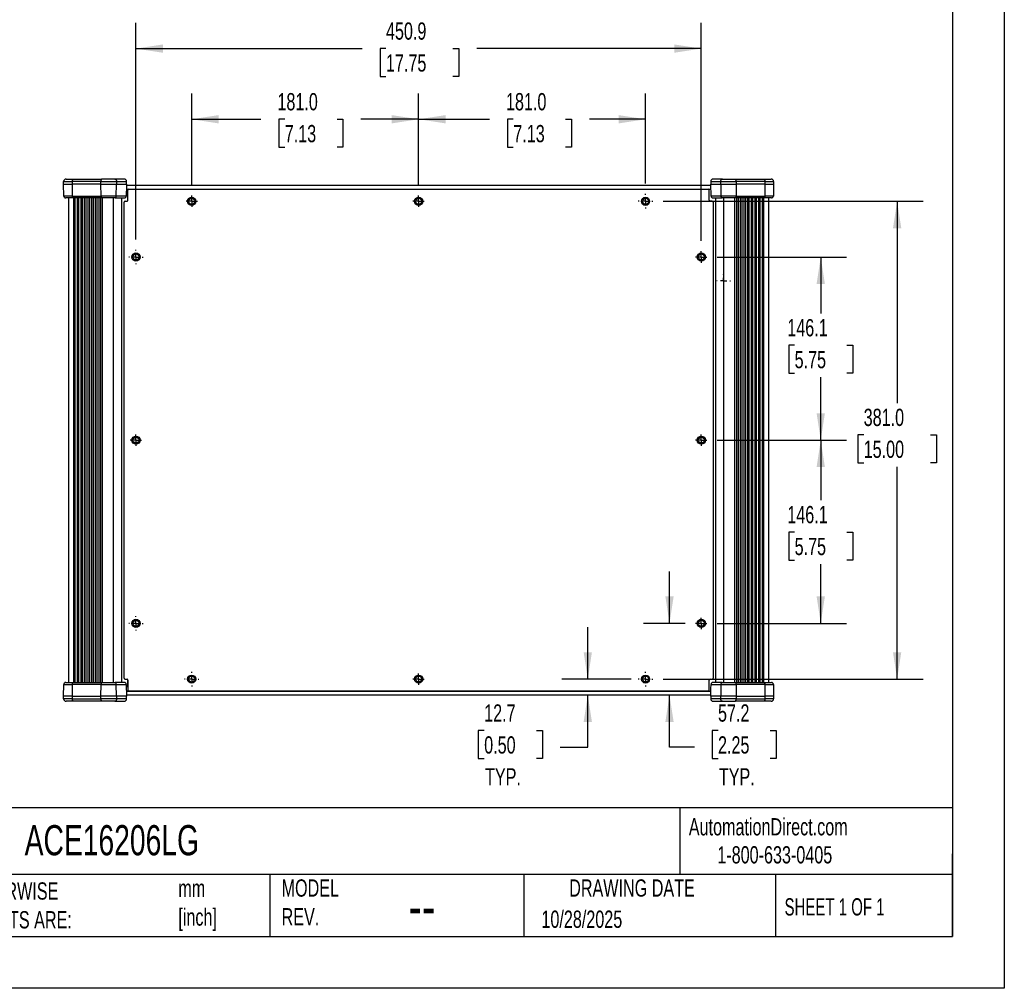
# Model space of a CAD drawing. Header units: millimetres. Extents: x 0 to 1816, y 0 to 1403.
# Tile 4 of 7: x 1031 to 1816, y 0 to 772. Entities that reach past the tile are written whole.
import ezdxf

# ---------------------------------------------------------------- set-up
doc = ezdxf.new("R2010")
doc.units = ezdxf.units.MM
doc.header["$LTSCALE"] = 6.5
doc.linetypes.add('CENTERX2', pattern=[20.32, 12.7, -2.54, 2.54, -2.54])
doc.layers.add('CENTER', color=40, linetype='CENTERX2')
doc.layers.add('DIMENSIONS', color=140, linetype='Continuous', lineweight=25)
doc.layers.add('TEXT', color=140, linetype='Continuous', lineweight=25)
doc.styles.add('SLDTEXTSTYLE0', font='TXT', dxfattribs={"width": 0.7})
doc.styles.add('SLDTEXTSTYLE1', font='TXT', dxfattribs={"width": 0.65})
doc.dimstyles.new('SLDDIMSTYLE0', dxfattribs={"dimtxt": 14.027051, "dimasz": 21.463, "dimexe": 0, "dimexo": 0.0625, "dimgap": 3.506763, "dimtad": 0, "dimtih": 1, "dimtoh": 1, "dimdec": 1, "dimrnd": 1e-09, "dimzin": 12, "dimdsep": 46, "dimtxsty": 'SLDTEXTSTYLE0', "dimsah": 1, "dimcen": 0.09, "dimadec": 0, "dimazin": 3, "dimtfac": 1, "dimtdec": 1, "dimtofl": 0, "dimtmove": 0, "dimatfit": 3, "dimfxl": 0, "dimfrac": 2, "dimtolj": 1, "dimtzin": 12, "dimarcsym": 0})
doc.dimstyles.new('SLDDIMSTYLE1', dxfattribs={"dimtxt": 14.027051, "dimasz": 21.463, "dimexe": 0, "dimexo": 0.0625, "dimgap": 3.506763, "dimtad": 0, "dimtih": 1, "dimtoh": 1, "dimdec": 1, "dimrnd": 1e-09, "dimzin": 12, "dimdsep": 46, "dimtxsty": 'SLDTEXTSTYLE0', "dimsah": 1, "dimcen": 0.09, "dimadec": 0, "dimazin": 3, "dimtfac": 1, "dimtdec": 1, "dimtmove": 0, "dimatfit": 0, "dimfxl": 0, "dimfrac": 2, "dimtolj": 1, "dimtzin": 12, "dimarcsym": 0})
doc.dimstyles.new('SLDDIMSTYLE2', dxfattribs={"dimtxt": 14.027051, "dimasz": 21.463, "dimexe": 0, "dimexo": 0.0625, "dimgap": 3.506763, "dimtad": 0, "dimtih": 1, "dimtoh": 1, "dimdec": 1, "dimrnd": 1e-09, "dimzin": 4, "dimdsep": 46, "dimtxsty": 'SLDTEXTSTYLE0', "dimsah": 1, "dimcen": 0.09, "dimadec": 0, "dimazin": 1, "dimtfac": 1, "dimtdec": 1, "dimtofl": 0, "dimtmove": 0, "dimatfit": 3, "dimfxl": 0, "dimfrac": 2, "dimtolj": 1, "dimtzin": 12, "dimarcsym": 0})

# ---------------------------------------------------------------- blocks, each defined once
blk = doc.blocks.new('_D_9')
at = {"layer": 'DIMENSIONS'}
for p, q in [((1168.08, 640.35), (1168.08, 713.59)), ((1349.06, 640.35), (1349.06, 713.59)), ((1168.08, 692.95), (1223.27, 692.95)), ((1242.28, 692.95), (1237.57, 692.95)), ((1237.57, 692.95), (1237.57, 670.66)), ((1283.96, 692.95), (1288.67, 692.95)), ((1288.67, 692.95), (1288.67, 670.66)), ((1349.06, 692.95), (1302.97, 692.95)), ((1237.57, 670.66), (1242.28, 670.66)), ((1288.67, 670.66), (1283.96, 670.66))]:
    blk.add_line(p, q, dxfattribs=at)
for points in [[(1168.08, 692.95), (1189.54, 689.65), (1189.54, 696.25)], [(1349.06, 692.95), (1327.59, 696.25), (1327.59, 689.65)]]:
    blk.add_solid(points, dxfattribs=at)
at = {"layer": 'DIMENSIONS', "char_height": 13.758, "attachment_point": 1, "style": 'SLDTEXTSTYLE0'}
for s, insert in [('181.0', (1236.44, 713.83)), ('7.13', (1242.28, 688.39))]:
    blk.add_mtext(s, dxfattribs=dict(at, insert=insert))
blk = doc.blocks.new('_D_10')
at = {"layer": 'DIMENSIONS'}
for p, q in [((1349.06, 640.35), (1349.06, 713.59)), ((1530.03, 641.62), (1530.03, 713.59)), ((1349.06, 692.95), (1405.55, 692.95)), ((1424.56, 692.95), (1419.85, 692.95)), ((1419.85, 692.95), (1419.85, 670.66)), ((1466.24, 692.95), (1470.95, 692.95)), ((1470.95, 692.95), (1470.95, 670.66)), ((1530.03, 692.95), (1485.25, 692.95)), ((1419.85, 670.66), (1424.56, 670.66)), ((1470.95, 670.66), (1466.24, 670.66))]:
    blk.add_line(p, q, dxfattribs=at)
for points in [[(1349.06, 692.95), (1370.52, 689.65), (1370.52, 696.25)], [(1530.03, 692.95), (1508.57, 696.25), (1508.57, 689.65)]]:
    blk.add_solid(points, dxfattribs=at)
at = {"layer": 'DIMENSIONS', "char_height": 13.758, "attachment_point": 1, "style": 'SLDTEXTSTYLE0'}
for s, insert in [('181.0', (1418.72, 713.83)), ('7.13', (1424.56, 688.39))]:
    blk.add_mtext(s, dxfattribs=dict(at, insert=insert))
blk = doc.blocks.new('_D_11')
at = {"layer": 'DIMENSIONS'}
for p, q in [((1123.63, 597.17), (1123.63, 769.93)), ((1574.48, 595.9), (1574.48, 769.93)), ((1123.63, 749.29), (1304, 749.29)), ((1323.01, 749.29), (1318.3, 749.29)), ((1318.3, 749.29), (1318.3, 726.99)), ((1376.36, 749.29), (1381.07, 749.29)), ((1381.07, 749.29), (1381.07, 726.99)), ((1574.48, 749.29), (1395.37, 749.29)), ((1318.3, 726.99), (1323.01, 726.99)), ((1381.07, 726.99), (1376.36, 726.99))]:
    blk.add_line(p, q, dxfattribs=at)
for points in [[(1123.63, 749.29), (1145.09, 745.99), (1145.09, 752.59)], [(1574.48, 749.29), (1553.02, 752.59), (1553.02, 745.99)]]:
    blk.add_solid(points, dxfattribs=at)
at = {"layer": 'DIMENSIONS', "char_height": 13.758, "attachment_point": 1, "style": 'SLDTEXTSTYLE0'}
for s, insert in [('450.9', (1323.01, 770.16)), ('17.75', (1323.01, 744.73))]:
    blk.add_mtext(s, dxfattribs=dict(at, insert=insert))
blk = doc.blocks.new('_D_12')
at = {"layer": 'DIMENSIONS'}
for p, q in [((1587.26, 583.12), (1690.37, 583.12)), ((1669.73, 583.12), (1669.73, 538.19)), ((1648.89, 512.75), (1644.18, 512.75)), ((1644.18, 512.75), (1644.18, 490.46)), ((1690.57, 512.75), (1695.28, 512.75)), ((1695.28, 512.75), (1695.28, 490.46)), ((1644.18, 490.46), (1648.89, 490.46)), ((1669.73, 437.07), (1669.73, 487.32)), ((1695.28, 490.46), (1690.57, 490.46)), ((1587.26, 437.07), (1690.37, 437.07))]:
    blk.add_line(p, q, dxfattribs=at)
for points in [[(1669.73, 583.12), (1666.43, 561.66), (1673.03, 561.66)], [(1669.73, 437.07), (1673.03, 458.53), (1666.43, 458.53)]]:
    blk.add_solid(points, dxfattribs=at)
at = {"layer": 'DIMENSIONS', "char_height": 13.758, "attachment_point": 1, "style": 'SLDTEXTSTYLE0'}
for s, insert in [('146.1', (1643.05, 533.63)), ('5.75', (1648.89, 508.19))]:
    blk.add_mtext(s, dxfattribs=dict(at, insert=insert))
blk = doc.blocks.new('_D_13')
at = {"layer": 'DIMENSIONS'}
for p, q in [((1587.26, 437.07), (1690.37, 437.07)), ((1669.73, 437.07), (1669.73, 389.17)), ((1648.89, 363.73), (1644.18, 363.73)), ((1644.18, 363.73), (1644.18, 341.44)), ((1690.57, 363.73), (1695.28, 363.73)), ((1695.28, 363.73), (1695.28, 341.44)), ((1644.18, 341.44), (1648.89, 341.44)), ((1669.73, 291.02), (1669.73, 338.3)), ((1695.28, 341.44), (1690.57, 341.44)), ((1587.26, 291.02), (1690.37, 291.02))]:
    blk.add_line(p, q, dxfattribs=at)
for points in [[(1669.73, 437.07), (1666.43, 415.61), (1673.03, 415.61)], [(1669.73, 291.02), (1673.03, 312.48), (1666.43, 312.48)]]:
    blk.add_solid(points, dxfattribs=at)
at = {"layer": 'DIMENSIONS', "char_height": 13.758, "attachment_point": 1, "style": 'SLDTEXTSTYLE0'}
for s, insert in [('146.1', (1643.05, 384.61)), ('5.75', (1648.89, 359.17))]:
    blk.add_mtext(s, dxfattribs=dict(at, insert=insert))
blk = doc.blocks.new('_D_14')
at = {"layer": 'DIMENSIONS'}
for p, q in [((1544.08, 627.57), (1751.28, 627.57)), ((1730.65, 627.57), (1730.65, 466.7)), ((1703.97, 441.26), (1699.26, 441.26)), ((1699.26, 441.26), (1699.26, 418.97)), ((1757.32, 441.26), (1762.03, 441.26)), ((1762.03, 441.26), (1762.03, 418.97)), ((1699.26, 418.97), (1703.97, 418.97)), ((1762.03, 418.97), (1757.32, 418.97)), ((1730.65, 246.57), (1730.65, 415.83)), ((1544.08, 246.57), (1751.28, 246.57))]:
    blk.add_line(p, q, dxfattribs=at)
for points in [[(1730.65, 627.57), (1727.34, 606.11), (1733.95, 606.11)], [(1730.65, 246.57), (1733.95, 268.03), (1727.34, 268.03)]]:
    blk.add_solid(points, dxfattribs=at)
at = {"layer": 'DIMENSIONS', "char_height": 13.758, "attachment_point": 1, "style": 'SLDTEXTSTYLE0'}
for s, insert in [('381.0', (1703.97, 462.14)), ('15.00', (1703.97, 436.7))]:
    blk.add_mtext(s, dxfattribs=dict(at, insert=insert))
blk = doc.blocks.new('_D_15')
at = {"layer": 'DIMENSIONS'}
for p, q in [((1549.12, 291.02), (1549.12, 332.29)), ((1561.7, 291.02), (1528.49, 291.02)), ((1549.12, 192.39), (1549.12, 233.87)), ((1587.8, 205.51), (1583.09, 205.51)), ((1583.09, 205.51), (1583.09, 183.22)), ((1629.48, 205.51), (1634.19, 205.51)), ((1634.19, 205.51), (1634.19, 183.22)), ((1568.96, 192.39), (1549.12, 192.39)), ((1583.09, 183.22), (1587.8, 183.22)), ((1634.19, 183.22), (1629.48, 183.22))]:
    blk.add_line(p, q, dxfattribs=at)
for points in [[(1549.12, 291.02), (1552.43, 312.48), (1545.82, 312.48)], [(1549.12, 233.87), (1545.82, 212.41), (1552.43, 212.41)]]:
    blk.add_solid(points, dxfattribs=at)
at = {"layer": 'DIMENSIONS', "char_height": 13.758, "attachment_point": 1, "style": 'SLDTEXTSTYLE0'}
for s, insert in [('57.2', (1587.8, 226.39)), ('2.25', (1587.8, 200.95)), ('TYP.', (1588.47, 175.52))]:
    blk.add_mtext(s, dxfattribs=dict(at, insert=insert))
blk = doc.blocks.new('_D_16')
at = {"layer": 'DIMENSIONS'}
for p, q in [((1483.96, 246.57), (1483.96, 287.84)), ((1518.52, 246.57), (1463.32, 246.57)), ((1483.96, 192.39), (1483.96, 233.87)), ((1401.33, 205.51), (1396.62, 205.51)), ((1396.62, 205.51), (1396.62, 183.22)), ((1443.01, 205.51), (1447.72, 205.51)), ((1447.72, 205.51), (1447.72, 183.22)), ((1461.86, 192.39), (1483.96, 192.39)), ((1396.62, 183.22), (1401.33, 183.22)), ((1447.72, 183.22), (1443.01, 183.22))]:
    blk.add_line(p, q, dxfattribs=at)
for points in [[(1483.96, 246.57), (1487.26, 268.03), (1480.65, 268.03)], [(1483.96, 233.87), (1480.65, 212.41), (1487.26, 212.41)]]:
    blk.add_solid(points, dxfattribs=at)
at = {"layer": 'DIMENSIONS', "char_height": 13.758, "attachment_point": 1, "style": 'SLDTEXTSTYLE0'}
for s, insert in [('12.7', (1401.33, 226.39)), ('0.50', (1401.33, 200.95)), ('TYP.', (1402.01, 175.52))]:
    blk.add_mtext(s, dxfattribs=dict(at, insert=insert))
blk = doc.blocks.new('SW_CENTERMARKSYMBOL_2')
at = {"layer": 'CENTER', "color": 0}
for p, q in [((-2.54, 0), (-4.52374, 0)), ((0, 0), (-2.54, 0)), ((0, 2.54), (0, 4.52374)), ((0, 0), (0, 2.54)), ((0, 0), (0, -2.54)), ((0, 0), (2.54, 0)), ((2.54, 0), (4.52374, 0)), ((0, -2.54), (0, -4.52374))]:
    blk.add_line(p, q, dxfattribs=at)
blk = doc.blocks.new('SW_CENTERMARKSYMBOL_3')
at = {"layer": 'CENTER', "color": 0}
for p, q in [((-5.08, 0), (-5.7912, 0)), ((0, 0), (-2.54, 0)), ((0, 5.08), (0, 5.7912)), ((0, 0), (0, 2.54)), ((0, 0), (0, -2.54)), ((0, 0), (2.54, 0)), ((5.08, 0), (5.7912, 0)), ((0, -5.08), (0, -5.7912))]:
    blk.add_line(p, q, dxfattribs=at)
blk = doc.blocks.new('SW_CENTERMARKSYMBOL_4')
at = {"layer": 'CENTER', "color": 0}
for p, q in [((-5.08, 0), (-5.7912, 0)), ((0, 0), (-2.54, 0)), ((0, 5.08), (0, 5.7912)), ((0, 0), (0, 2.54)), ((0, 0), (0, -2.54)), ((0, 0), (2.54, 0)), ((5.08, 0), (5.7912, 0)), ((0, -5.08), (0, -5.7912))]:
    blk.add_line(p, q, dxfattribs=at)
blk = doc.blocks.new('SW_CENTERMARKSYMBOL_5')
at = {"layer": 'CENTER', "color": 0}
for p, q in [((-2.54, 0), (-4.52374, 0)), ((0, 0), (-2.54, 0)), ((0, 2.54), (0, 4.52374)), ((0, 0), (0, 2.54)), ((0, 0), (0, -2.54)), ((0, 0), (2.54, 0)), ((2.54, 0), (4.52374, 0)), ((0, -2.54), (0, -4.52374))]:
    blk.add_line(p, q, dxfattribs=at)
blk = doc.blocks.new('SW_CENTERMARKSYMBOL_6')
at = {"layer": 'CENTER', "color": 0}
for p, q in [((-2.54, 0), (-4.52374, 0)), ((0, 0), (-2.54, 0)), ((0, 2.54), (0, 4.52374)), ((0, 0), (0, 2.54)), ((0, 0), (0, -2.54)), ((0, 0), (2.54, 0)), ((2.54, 0), (4.52374, 0)), ((0, -2.54), (0, -4.52374))]:
    blk.add_line(p, q, dxfattribs=at)
blk = doc.blocks.new('SW_CENTERMARKSYMBOL_7')
at = {"layer": 'CENTER', "color": 0}
for p, q in [((-2.54, 0), (-4.52374, 0)), ((0, 0), (-2.54, 0)), ((0, 2.54), (0, 4.52374)), ((0, 0), (0, 2.54)), ((0, 0), (0, -2.54)), ((0, 0), (2.54, 0)), ((2.54, 0), (4.52374, 0)), ((0, -2.54), (0, -4.52374))]:
    blk.add_line(p, q, dxfattribs=at)
blk = doc.blocks.new('SW_CENTERMARKSYMBOL_8')
at = {"layer": 'CENTER', "color": 0}
for p, q in [((-5.08, 0), (-5.7912, 0)), ((0, 0), (-2.54, 0)), ((0, 5.08), (0, 5.7912)), ((0, 0), (0, 2.54)), ((0, 0), (0, -2.54)), ((0, 0), (2.54, 0)), ((5.08, 0), (5.7912, 0)), ((0, -5.08), (0, -5.7912))]:
    blk.add_line(p, q, dxfattribs=at)
blk = doc.blocks.new('SW_CENTERMARKSYMBOL_9')
at = {"layer": 'CENTER', "color": 0}
for p, q in [((-2.54, 0), (-4.52374, 0)), ((0, 0), (-2.54, 0)), ((0, 2.54), (0, 4.52374)), ((0, 0), (0, 2.54)), ((0, 0), (0, -2.54)), ((0, 0), (2.54, 0)), ((2.54, 0), (4.52374, 0)), ((0, -2.54), (0, -4.52374))]:
    blk.add_line(p, q, dxfattribs=at)
blk = doc.blocks.new('SW_CENTERMARKSYMBOL_10')
at = {"layer": 'CENTER', "color": 0}
for p, q in [((-5.08, 0), (-5.7912, 0)), ((0, 0), (-2.54, 0)), ((0, 5.08), (0, 5.7912)), ((0, 0), (0, 2.54)), ((0, 0), (0, -2.54)), ((0, 0), (2.54, 0)), ((5.08, 0), (5.7912, 0)), ((0, -5.08), (0, -5.7912))]:
    blk.add_line(p, q, dxfattribs=at)
blk = doc.blocks.new('SW_CENTERMARKSYMBOL_11')
at = {"layer": 'CENTER', "color": 0}
for p, q in [((-5.08, 0), (-5.7912, 0)), ((0, 0), (-2.54, 0)), ((0, 5.08), (0, 5.7912)), ((0, 0), (0, 2.54)), ((0, 0), (0, -2.54)), ((0, 0), (2.54, 0)), ((5.08, 0), (5.7912, 0)), ((0, -5.08), (0, -5.7912))]:
    blk.add_line(p, q, dxfattribs=at)
blk = doc.blocks.new('SW_CENTERMARKSYMBOL_12')
at = {"layer": 'CENTER', "color": 0}
for p, q in [((-5.08, 0), (-5.4102, 0)), ((0, 0), (-2.54, 0)), ((0, 5.08), (0, 5.4102)), ((0, 0), (0, 2.54)), ((0, 0), (0, -2.54)), ((0, 0), (2.54, 0)), ((5.08, 0), (5.4102, 0)), ((0, -5.08), (0, -5.4102))]:
    blk.add_line(p, q, dxfattribs=at)
blk = doc.blocks.new('SW_CENTERMARKSYMBOL_13')
at = {"layer": 'CENTER', "color": 0}
for p, q in [((-2.54, 0), (-4.52374, 0)), ((0, 0), (-2.54, 0)), ((0, 2.54), (0, 4.52374)), ((0, 0), (0, 2.54)), ((0, 0), (0, -2.54)), ((0, 0), (2.54, 0)), ((2.54, 0), (4.52374, 0)), ((0, -2.54), (0, -4.52374))]:
    blk.add_line(p, q, dxfattribs=at)
blk = doc.blocks.new('SW_CENTERMARKSYMBOL_14')
at = {"layer": 'CENTER', "color": 0}
for p, q in [((-2.54, 0), (-4.52374, 0)), ((0, 0), (-2.54, 0)), ((0, 2.54), (0, 4.52374)), ((0, 0), (0, 2.54)), ((0, 0), (0, -2.54)), ((0, 0), (2.54, 0)), ((2.54, 0), (4.52374, 0)), ((0, -2.54), (0, -4.52374))]:
    blk.add_line(p, q, dxfattribs=at)

msp = doc.modelspace()

# ---------------------------------------------------------------- linework, layer by layer
at = {"color": 7, "linetype": 'Continuous'}
for p, q in [((1816.12, 1403.37), (1816.12, 0.02)), ((1816.12, 0.02), (0.02, 0.02))]:
    msp.add_line(p, q, dxfattribs=at)
for p, q in [((1067.95, 645.29), (1073.21, 645.29)), ((1073.21, 645.29), (1096.24, 645.29)), ((1106.85, 645.29), (1096.24, 645.29)), ((1114.15, 645.29), (1106.85, 645.29)), ((1591.27, 645.29), (1583.96, 645.29)), ((1591.27, 645.29), (1601.87, 645.29)), ((1601.87, 645.29), (1624.9, 645.29)), ((1624.9, 645.29), (1630.16, 645.29)), ((1065.95, 643.29), (1072.69, 643.29)), ((1065.95, 641.29), (1065.95, 643.29)), ((1066.11, 631.76), (1065.95, 641.29)), ((1065.95, 641.29), (1072.69, 641.29)), ((1072.69, 643.29), (1072.69, 641.29)), ((1095.72, 643.29), (1072.69, 643.29)), ((1095.72, 641.29), (1072.69, 641.29)), ((1072.69, 641.29), (1072.74, 631.76)), ((1095.72, 643.29), (1108.08, 643.29)), ((1095.72, 641.29), (1095.72, 643.29)), ((1095.72, 641.29), (1108.08, 641.29)), ((1095.77, 631.76), (1095.72, 641.29)), ((1107.98, 631.76), (1108.08, 641.29)), ((1108.08, 643.29), (1108.08, 641.29)), ((1108.08, 643.29), (1116.15, 643.29)), ((1108.08, 641.29), (1116.06, 641.29)), ((1115.98, 637.18), (1582.13, 637.18)), ((1116.04, 640.27), (1582.07, 640.27)), ((1116.06, 641.29), (1116.15, 641.29)), ((1116.15, 641.29), (1116.15, 643.29)), ((1117.28, 628.36), (1117.28, 636.3)), ((1118.07, 637.09), (1580.04, 637.09)), ((1580.83, 628.36), (1580.83, 636.3)), ((1581.96, 643.29), (1581.96, 641.29)), ((1581.96, 643.29), (1590.03, 643.29)), ((1581.96, 641.29), (1582.05, 641.29)), ((1582.05, 641.29), (1590.03, 641.29)), ((1582.24, 631.76), (1582.05, 641.29)), ((1590.03, 643.29), (1602.39, 643.29)), ((1590.03, 641.29), (1590.03, 643.29)), ((1590.03, 641.29), (1602.39, 641.29)), ((1590.03, 641.29), (1590.13, 631.76)), ((1602.39, 641.29), (1602.35, 631.76)), ((1602.39, 643.29), (1602.39, 641.29)), ((1625.42, 643.29), (1602.39, 643.29)), ((1625.42, 641.29), (1602.39, 641.29)), ((1625.38, 631.76), (1625.42, 641.29)), ((1625.42, 641.29), (1625.42, 643.29)), ((1625.42, 643.29), (1632.16, 643.29)), ((1625.42, 641.29), (1632.16, 641.29)), ((1632.16, 641.29), (1632, 631.76)), ((1632.16, 643.29), (1632.16, 641.29)), ((1072.74, 631.76), (1066.11, 631.76)), ((1073.12, 630.29), (1067.61, 630.29)), ((1070.05, 243.85), (1070.05, 630.29)), ((1072.74, 631.76), (1095.77, 631.76)), ((1096.15, 630.29), (1073.12, 630.29)), ((1073.75, 630.29), (1073.75, 243.85)), ((1075.2, 243.85), (1075.2, 630.29)), ((1076.65, 630.29), (1076.65, 243.85)), ((1078.1, 243.85), (1078.1, 630.29)), ((1079.55, 630.29), (1079.55, 243.85)), ((1081, 243.85), (1081, 630.29)), ((1082.45, 630.29), (1082.45, 243.85)), ((1083.9, 243.85), (1083.9, 630.29)), ((1085.34, 630.29), (1085.34, 243.85)), ((1086.79, 243.85), (1086.79, 630.29)), ((1088.24, 630.29), (1088.24, 243.85)), ((1089.69, 243.85), (1089.69, 630.29)), ((1091.14, 630.29), (1091.14, 243.85)), ((1092.59, 243.85), (1092.59, 630.29)), ((1094.04, 630.29), (1094.04, 243.85)), ((1095.49, 243.85), (1095.49, 630.29)), ((1107.98, 631.76), (1095.77, 631.76)), ((1107.05, 630.29), (1096.15, 630.29)), ((1096.78, 630.29), (1096.78, 243.85)), ((1105.55, 630.29), (1105.55, 243.85)), ((1107.05, 630.29), (1114.38, 630.29)), ((1115.87, 631.76), (1107.98, 631.76)), ((1112.05, 630.29), (1112.05, 243.85)), ((1117.28, 628.34), (1117.28, 633.92)), ((1117.28, 633.92), (1117.28, 633.92)), ((1580.83, 628.34), (1580.83, 633.92)), ((1580.83, 633.92), (1580.83, 633.92)), ((1590.13, 631.76), (1582.24, 631.76)), ((1583.73, 630.29), (1591.06, 630.29)), ((1586.07, 243.85), (1586.07, 630.29)), ((1602.35, 631.76), (1590.13, 631.76)), ((1601.96, 630.29), (1591.06, 630.29)), ((1592.56, 243.85), (1592.56, 630.29)), ((1601.33, 243.85), (1601.33, 630.29)), ((1624.99, 630.29), (1601.96, 630.29)), ((1602.35, 631.76), (1625.38, 631.76)), ((1602.63, 630.29), (1602.63, 243.85)), ((1604.07, 243.85), (1604.07, 630.29)), ((1605.52, 630.29), (1605.52, 243.85)), ((1606.97, 243.85), (1606.97, 630.29)), ((1608.42, 630.29), (1608.42, 243.85)), ((1609.87, 243.85), (1609.87, 630.29)), ((1611.32, 630.29), (1611.32, 243.85)), ((1612.77, 243.85), (1612.77, 630.29)), ((1614.22, 630.29), (1614.22, 243.85)), ((1615.67, 243.85), (1615.67, 630.29)), ((1617.11, 630.29), (1617.11, 243.85)), ((1618.56, 243.85), (1618.56, 630.29)), ((1620.01, 630.29), (1620.01, 243.85)), ((1621.46, 243.85), (1621.46, 630.29)), ((1622.91, 630.29), (1622.91, 243.85)), ((1624.36, 243.85), (1624.36, 630.29)), ((1630.5, 630.29), (1624.99, 630.29)), ((1632, 631.76), (1625.38, 631.76)), ((1628.06, 630.29), (1628.06, 243.85)), ((1114.11, 247.36), (1114.11, 626.78)), ((1114.9, 627.57), (1116.49, 627.57)), ((1583.21, 627.57), (1581.62, 627.57)), ((1584.01, 626.78), (1584.01, 247.36)), ((1067.61, 243.85), (1073.12, 243.85)), ((1073.12, 243.85), (1096.15, 243.85)), ((1096.15, 243.85), (1107.05, 243.85)), ((1114.38, 243.85), (1107.05, 243.85)), ((1114.9, 246.57), (1116.49, 246.57)), ((1117.28, 240.22), (1117.28, 245.8)), ((1117.28, 245.78), (1117.28, 237.84)), ((1580.83, 240.22), (1580.83, 245.8)), ((1580.83, 237.84), (1580.83, 245.78)), ((1581.62, 246.57), (1583.21, 246.57)), ((1591.06, 243.85), (1583.73, 243.85)), ((1591.06, 243.85), (1601.96, 243.85)), ((1601.96, 243.85), (1624.99, 243.85)), ((1624.99, 243.85), (1630.5, 243.85)), ((1065.95, 232.85), (1066.11, 242.38)), ((1066.11, 242.38), (1072.74, 242.38)), ((1072.74, 242.38), (1072.69, 232.85)), ((1095.77, 242.38), (1072.74, 242.38)), ((1095.72, 232.85), (1095.77, 242.38)), ((1095.77, 242.38), (1107.98, 242.38)), ((1108.08, 232.85), (1107.98, 242.38)), ((1107.98, 242.38), (1115.87, 242.38)), ((1115.87, 242.38), (1116.06, 232.85)), ((1115.98, 236.96), (1582.13, 236.96)), ((1117.28, 240.22), (1117.28, 240.22)), ((1580.04, 237.04), (1118.07, 237.04)), ((1580.83, 240.22), (1580.83, 240.22)), ((1582.24, 242.38), (1590.13, 242.38)), ((1590.13, 242.38), (1590.03, 232.85)), ((1590.13, 242.38), (1602.35, 242.38)), ((1602.35, 242.38), (1602.39, 232.85)), ((1625.38, 242.38), (1602.35, 242.38)), ((1625.42, 232.85), (1625.38, 242.38)), ((1625.38, 242.38), (1632, 242.38)), ((1632, 242.38), (1632.16, 232.85)), ((1072.69, 232.85), (1065.95, 232.85)), ((1065.95, 230.85), (1065.95, 232.85)), ((1072.69, 230.85), (1065.95, 230.85)), ((1073.21, 228.85), (1067.95, 228.85)), ((1072.69, 232.85), (1095.72, 232.85)), ((1072.69, 232.85), (1072.69, 230.85)), ((1072.69, 230.85), (1095.72, 230.85)), ((1096.24, 228.85), (1073.21, 228.85)), ((1095.72, 230.85), (1095.72, 232.85)), ((1108.08, 232.85), (1095.72, 232.85)), ((1108.08, 230.85), (1095.72, 230.85)), ((1106.85, 228.85), (1096.24, 228.85)), ((1106.85, 228.85), (1114.15, 228.85)), ((1108.08, 232.85), (1108.08, 230.85)), ((1116.06, 232.85), (1108.08, 232.85)), ((1116.15, 230.85), (1108.08, 230.85)), ((1582.07, 233.87), (1116.04, 233.87)), ((1116.15, 232.85), (1116.06, 232.85)), ((1116.15, 230.85), (1116.15, 232.85)), ((1581.96, 232.85), (1581.96, 230.85)), ((1582.05, 232.85), (1581.96, 232.85)), ((1590.03, 230.85), (1581.96, 230.85)), ((1590.03, 232.85), (1582.05, 232.85)), ((1583.96, 228.85), (1591.27, 228.85)), ((1590.03, 230.85), (1590.03, 232.85)), ((1602.39, 232.85), (1590.03, 232.85)), ((1602.39, 230.85), (1590.03, 230.85)), ((1591.27, 228.85), (1601.87, 228.85)), ((1624.9, 228.85), (1601.87, 228.85)), ((1602.39, 232.85), (1602.39, 230.85)), ((1602.39, 232.85), (1625.42, 232.85)), ((1602.39, 230.85), (1625.42, 230.85)), ((1630.16, 228.85), (1624.9, 228.85)), ((1625.42, 230.85), (1625.42, 232.85)), ((1632.16, 232.85), (1625.42, 232.85)), ((1632.16, 230.85), (1625.42, 230.85)), ((1632.16, 232.85), (1632.16, 230.85))]:
    msp.add_line(p, q)
for centre, radius in [((1168.08, 627.57), 3.25), ((1168.08, 627.57), 2.41), ((1349.06, 627.57), 3.25), ((1349.06, 627.57), 2.41), ((1530.03, 627.57), 3.25), ((1530.03, 627.57), 2.41), ((1123.63, 583.12), 3.25), ((1123.63, 583.12), 2.41), ((1574.48, 583.12), 3.25), ((1574.48, 583.12), 2.41), ((1123.63, 437.07), 3.25), ((1574.48, 437.07), 3.25), ((1123.63, 437.07), 2.41), ((1574.48, 437.07), 2.41), ((1123.63, 291.02), 3.25), ((1123.63, 291.02), 2.41), ((1574.48, 291.02), 3.25), ((1574.48, 291.02), 2.41), ((1168.08, 246.57), 3.25), ((1168.08, 246.57), 2.41), ((1349.06, 246.57), 3.25), ((1349.06, 246.57), 2.41), ((1530.03, 246.57), 3.25), ((1530.03, 246.57), 2.41)]:
    msp.add_circle(centre, radius)
for centre, radius, start, end in [((1067.95, 643.29), 2, 90, 180), ((1075.01, 643.75), 2.37, 139.60931, 191.36905), ((1098.04, 643.75), 2.37, 139.60931, 191.36906), ((1114.15, 643.29), 2, 0, 90), ((1583.96, 643.29), 2, 90, 180), ((1600.07, 643.75), 2.37, 348.63095, 40.39069), ((1623.1, 643.75), 2.37, 348.63095, 40.39069), ((1630.16, 643.29), 2, 360, 90), ((1118.07, 636.3), 0.794, 90, 180), ((1580.04, 636.3), 0.794, 0, 90), ((1067.61, 631.79), 1.5, 181, 270), ((1074.44, 631.42), 1.74, 168.8058, 220.70472), ((1097.47, 631.42), 1.74, 168.8058, 220.70472), ((1114.38, 631.79), 1.5, 270, 0), ((1114.38, 631.78), 1.5, 270.14429, 359.1504), ((1116.49, 628.36), 0.794, 270, 0), ((1581.62, 628.36), 0.794, 180, 270), ((1583.73, 631.79), 1.5, 181.13026, 270), ((1583.73, 631.78), 1.5, 180.8496, 269.85571), ((1600.64, 631.42), 1.74, 319.29528, 11.1942), ((1623.67, 631.42), 1.74, 319.29528, 11.1942), ((1630.5, 631.79), 1.5, 270, 359), ((1114.9, 626.78), 0.794, 90, 180), ((1583.21, 626.78), 0.794, 0, 90), ((1067.61, 242.35), 1.5, 90, 179), ((1074.44, 242.72), 1.74, 139.29528, 191.1942), ((1097.47, 242.72), 1.74, 139.29528, 191.1942), ((1114.9, 247.36), 0.794, 180, 270), ((1114.38, 242.35), 1.5, 0, 90), ((1114.38, 242.36), 1.5, 0.8496, 89.85571), ((1116.49, 245.78), 0.794, 0, 90), ((1581.62, 245.78), 0.794, 90, 180), ((1583.73, 242.35), 1.5, 90, 178.92502), ((1583.73, 242.36), 1.5, 90.14429, 179.1504), ((1583.21, 247.36), 0.794, 270, 0), ((1600.64, 242.72), 1.74, 348.8058, 40.70472), ((1623.67, 242.72), 1.74, 348.8058, 40.70472), ((1630.5, 242.35), 1.5, 1, 90), ((1118.07, 237.84), 0.794, 180, 270), ((1580.04, 237.84), 0.794, 270, 0), ((1067.95, 230.85), 2, 180, 270), ((1075.01, 230.39), 2.37, 168.63095, 220.39069), ((1098.04, 230.39), 2.37, 168.63095, 220.39069), ((1114.15, 230.85), 2, 270, 0), ((1583.96, 230.85), 2, 180, 270), ((1600.07, 230.39), 2.37, 319.60931, 11.36906), ((1623.1, 230.39), 2.37, 319.60931, 11.36905), ((1630.16, 230.85), 2, 270, 0)]:
    msp.add_arc(centre, radius, start, end)
for points, knots in [([(1106.85, 645.29), (1107.01, 645.29), (1107.17, 645.23), (1107.47, 645.03), (1107.61, 644.89), (1107.83, 644.51), (1107.93, 644.29), (1108.05, 643.81), (1108.08, 643.55), (1108.08, 643.29)], [0, 0, 0, 0, 0.25, 0.25, 0.5, 0.5, 0.75, 0.75, 1, 1, 1, 1]), ([(1590.03, 643.29), (1590.03, 643.55), (1590.06, 643.81), (1590.19, 644.29), (1590.28, 644.51), (1590.51, 644.89), (1590.64, 645.03), (1590.94, 645.23), (1591.1, 645.29), (1591.27, 645.29)], [0, 0, 0, 0, 0.25, 0.25, 0.5, 0.5, 0.75, 0.75, 1, 1, 1, 1]), ([(1116.06, 641.29), (1116.05, 640.54), (1116.01, 638.95), (1115.95, 635.77), (1115.91, 633.35), (1115.87, 631.76)], [0, 0, 0, 0, 0.236123, 0.500011, 1, 1, 1, 1]), ([(1107.05, 630.29), (1107.17, 630.29), (1107.29, 630.32), (1107.51, 630.47), (1107.62, 630.58), (1107.79, 630.85), (1107.86, 631.02), (1107.95, 631.37), (1107.98, 631.57), (1107.98, 631.76)], [0, 0, 0, 0, 0.25, 0.25, 0.5, 0.5, 0.75, 0.75, 1, 1, 1, 1]), ([(1590.13, 631.76), (1590.13, 631.57), (1590.16, 631.37), (1590.26, 631.02), (1590.32, 630.85), (1590.5, 630.58), (1590.6, 630.47), (1590.82, 630.32), (1590.94, 630.29), (1591.06, 630.29)], [0, 0, 0, 0, 0.25, 0.25, 0.5, 0.5, 0.75, 0.75, 1, 1, 1, 1]), ([(1107.98, 242.38), (1107.98, 242.57), (1107.95, 242.77), (1107.86, 243.12), (1107.79, 243.29), (1107.62, 243.56), (1107.51, 243.67), (1107.29, 243.82), (1107.17, 243.85), (1107.05, 243.85)], [0, 0, 0, 0, 0.25, 0.25, 0.5, 0.5, 0.75, 0.75, 1, 1, 1, 1]), ([(1591.06, 243.85), (1590.94, 243.85), (1590.82, 243.82), (1590.6, 243.67), (1590.5, 243.56), (1590.32, 243.29), (1590.26, 243.12), (1590.16, 242.77), (1590.13, 242.57), (1590.13, 242.38)], [0, 0, 0, 0, 0.25, 0.25, 0.5, 0.5, 0.75, 0.75, 1, 1, 1, 1]), ([(1582.05, 232.85), (1582.07, 233.6), (1582.1, 235.19), (1582.16, 238.37), (1582.21, 240.79), (1582.24, 242.38)], [0, 0, 0, 0, 0.236123, 0.500011, 1, 1, 1, 1]), ([(1108.08, 230.85), (1108.08, 230.59), (1108.05, 230.33), (1107.93, 229.85), (1107.83, 229.62), (1107.61, 229.25), (1107.47, 229.11), (1107.17, 228.91), (1107.01, 228.85), (1106.85, 228.85)], [0, 0, 0, 0, 0.25, 0.25, 0.5, 0.5, 0.75, 0.75, 1, 1, 1, 1]), ([(1591.27, 228.85), (1591.1, 228.85), (1590.94, 228.91), (1590.64, 229.11), (1590.51, 229.25), (1590.28, 229.62), (1590.19, 229.85), (1590.06, 230.33), (1590.03, 230.59), (1590.03, 230.85)], [0, 0, 0, 0, 0.25, 0.25, 0.5, 0.5, 0.75, 0.75, 1, 1, 1, 1])]:
    msp.add_open_spline(points, degree=3, knots=knots)
for points in [[(1115.87, 631.76), (1115.88, 631.76), (1115.88, 631.76), (1115.88, 631.76)], [(1582.23, 631.76), (1582.23, 631.76), (1582.23, 631.76), (1582.24, 631.76)], [(1115.88, 242.38), (1115.88, 242.38), (1115.88, 242.38), (1115.87, 242.38)], [(1582.24, 242.38), (1582.23, 242.38), (1582.23, 242.38), (1582.23, 242.38)]]:
    msp.add_open_spline(points, degree=3)
at = {"layer": 'TEXT'}
for p, q in [((1774.82, 1362.08), (1774.82, 41.27)), ((1774.82, 143.82), (41.27, 143.82)), ((1557.24, 143.82), (1557.24, 90.8)), ((1774.82, 41.27), (1774.82, 107.31)), ((1774.82, 90.8), (41.27, 90.8)), ((1230.45, 90.8), (1230.45, 41.27)), ((1433.03, 90.8), (1433.03, 41.27)), ((1633.77, 90.8), (1633.77, 41.27)), ((41.27, 41.27), (1774.82, 41.27))]:
    msp.add_line(p, q, dxfattribs=at)

# ---------------------------------------------------------------- block references
at = {"layer": 'CENTER'}
for name, p in [('SW_CENTERMARKSYMBOL_6', (1168.08, 627.57)), ('SW_CENTERMARKSYMBOL_5', (1349.06, 627.57)), ('SW_CENTERMARKSYMBOL_10', (1530.03, 627.57)), ('SW_CENTERMARKSYMBOL_4', (1123.63, 583.12)), ('SW_CENTERMARKSYMBOL_7', (1574.48, 583.12)), ('SW_CENTERMARKSYMBOL_12', (1592.26, 564.07)), ('SW_CENTERMARKSYMBOL_2', (1123.63, 437.07)), ('SW_CENTERMARKSYMBOL_9', (1574.48, 437.07)), ('SW_CENTERMARKSYMBOL_11', (1123.63, 291.02)), ('SW_CENTERMARKSYMBOL_14', (1574.48, 291.02)), ('SW_CENTERMARKSYMBOL_8', (1168.08, 246.57)), ('SW_CENTERMARKSYMBOL_3', (1530.03, 246.57)), ('SW_CENTERMARKSYMBOL_13', (1349.06, 246.57))]:
    msp.add_blockref(name, p, dxfattribs=at)

# ---------------------------------------------------------------- texts
at = {"color": 179, "linetype": 'Continuous', "lineweight": 18, "char_height": 13.7583, "attachment_point": 1, "style": 'SLDTEXTSTYLE0'}
for s, insert in [('AutomationDirect.com', (1564.52, 135.7)), ('1-800-633-0405', (1587.25, 113.34))]:
    msp.add_mtext(s, dxfattribs=dict(at, insert=insert))
at = {"layer": 'TEXT'}
for s, insert, char_height, attachment_point, style in [('ACE16206LG', (1034.85, 130.15), 24.077, 1, 'SLDTEXTSTYLE0'), ('MODEL ^JREV.', (1239.77, 86.87), 13.7583, 1, 'SLDTEXTSTYLE0'), ('DRAWING DATE', (1519.21, 86.87), 13.7583, 2, 'SLDTEXTSTYLE0'), ('UNLESS OTHERWISE ^JSPECIFIED UNITS ARE:', (928.65, 84.48), 13.7583, 1, 'SLDTEXTSTYLE0'), ('mm^J[inch]', (1157.41, 86.64), 13.758, 1, 'SLDTEXTSTYLE0'), ('SHEET 1 OF 1', (1640.87, 71.83), 13.7583, 1, 'SLDTEXTSTYLE1'), ('--', (1340.94, 82.77), 34.396, 1, 'SLDTEXTSTYLE0'), ('10/28/2025', (1446.98, 61.99), 13.758, 1, 'SLDTEXTSTYLE0')]:
    msp.add_mtext(s, dxfattribs=dict(at, insert=insert, char_height=char_height, attachment_point=attachment_point, style=style))

# ---------------------------------------------------------------- dimensions: what is measured, and where the dimension line sits
at = {"layer": 'DIMENSIONS'}
for base, p1, p2, dimstyle, picture, middle in [((1574.48102479, 749.2883945), (1123.63102479, 588.9110945), (1574.48102479, 587.6436345), 'SLDDIMSTYLE0', '_D_11', (1349.68337106, 749.2883945)), ((1349.06, 692.95), (1168.08, 632.09), (1349.06, 632.09), 'SLDDIMSTYLE2', '_D_9', (1263.12, 692.95)), ((1530.03, 692.95), (1349.06, 632.09), (1530.03, 633.36), 'SLDDIMSTYLE2', '_D_10', (1445.4, 692.95))]:
    dim = msp.add_linear_dim(base=base, p1=p1, p2=p2, dimstyle=dimstyle, dxfattribs=at)
    dim.commit()
    dim.dimension.update_dxf_attribs({"geometry": picture, "text_midpoint": middle, "dimtype": 160})
for base, p1, p2, dimstyle, picture, middle in [((1730.65, 246.57), (1535.82, 627.57), (1535.82, 246.57), 'SLDDIMSTYLE2', '_D_14', (1730.65, 441.26)), ((1669.72836547, 437.0698945), (1579.00476479, 583.1198945), (1579.00476479, 437.0698945), 'SLDDIMSTYLE0', '_D_12', (1669.72836547, 512.75199892)), ((1669.72836547, 291.0198945), (1579.00476479, 437.0698945), (1579.00476479, 291.0198945), 'SLDDIMSTYLE0', '_D_13', (1669.72836547, 363.73191922))]:
    dim = msp.add_linear_dim(base=base, p1=p1, p2=p2, angle=90, dimstyle=dimstyle, dxfattribs=at)
    dim.commit()
    dim.dimension.update_dxf_attribs({"geometry": picture, "text_midpoint": middle, "dimtype": 160})
for base, p1, p2, picture, middle in [((1549.12334317, 233.8698945), (1569.95728479, 291.0198945), (1601.32838938, 233.8698945), '_D_15', (1549.12334317, 192.39172753)), ((1483.96, 233.87), (1526.78, 246.57), (1601.33, 233.87), '_D_16', (1483.96, 192.39))]:
    dim = msp.add_linear_dim(base=base, p1=p1, p2=p2, angle=90, text='<>\\PTYP.', dimstyle='SLDDIMSTYLE1', dxfattribs=at)
    dim.commit()
    dim.dimension.update_dxf_attribs({"geometry": picture, "text_midpoint": middle, "dimtype": 160})

doc.saveas('drawing.dxf')
